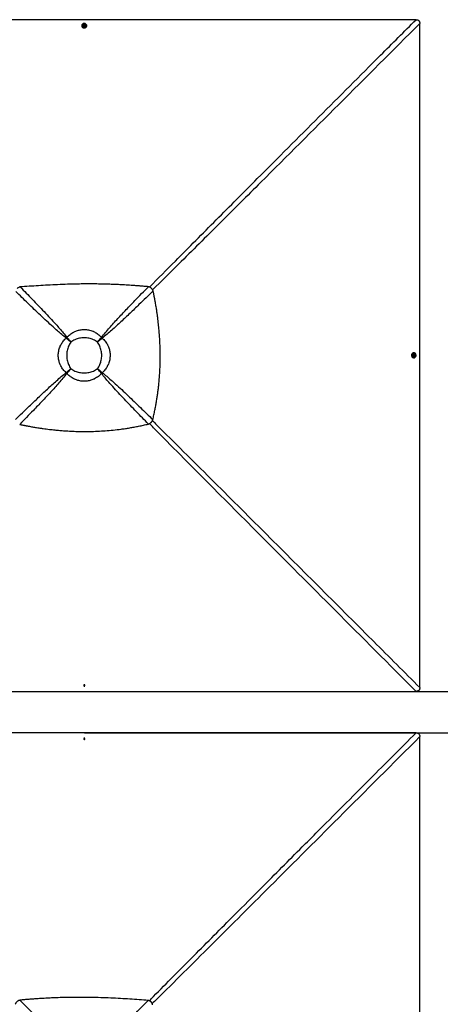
# Model space of a CAD drawing. Header units: millimetres. Extents: x 20 to 22981, y 40 to 19992.
# Tile 108 of 158: x 9014 to 12232, y 12461 to 19992. Entities that reach past the tile are written whole.
import ezdxf

# ---------------------------------------------------------------- set-up
doc = ezdxf.new("R2010")
doc.units = ezdxf.units.MM
doc.header["$LTSCALE"] = 2
doc.layers.add('COMPONENT_GEOMETRY', color=7, linetype='Continuous')
doc.styles.add('SLDTEXTSTYLE0', font='TXT', dxfattribs={"width": 0.75})
doc.dimstyles.new('SLDDIMSTYLE0', dxfattribs={"dimtxt": 100, "dimasz": 6.604, "dimexe": 0, "dimexo": 0.0625, "dimgap": 25, "dimtad": 0, "dimtih": 1, "dimtoh": 1, "dimdec": 0, "dimrnd": 1e-09, "dimzin": 12, "dimdsep": 46, "dimtxsty": 'SLDTEXTSTYLE0', "dimsah": 1, "dimcen": 0.09, "dimadec": 0, "dimazin": 3, "dimtfac": 1, "dimtdec": 0, "dimtofl": 0, "dimtmove": 0, "dimatfit": 3, "dimfxl": 1, "dimfrac": 2, "dimtolj": 1, "dimtzin": 12, "dimarcsym": 0})

# ---------------------------------------------------------------- blocks, each defined once
blk = doc.blocks.new('_D')
at = {"layer": 'COMPONENT_GEOMETRY', "color": 7}
for p, q in [((9509.2, 14536.8), (12800.3, 14536.8)), ((12793.9, 14536.8), (12793.9, 12132.6)), ((12593.9, 12112.3), (12563.4, 12112.3)), ((12563.4, 12112.3), (12563.4, 11953.5)), ((12994, 12112.3), (13024.5, 12112.3)), ((13024.5, 12112.3), (13024.5, 11953.5)), ((12563.4, 11953.5), (12593.9, 11953.5)), ((13024.5, 11953.5), (12994, 11953.5)), ((12793.9, 9399.7), (12793.9, 11803.9)), ((9509.2, 9399.7), (12800.3, 9399.7))]:
    blk.add_line(p, q, dxfattribs=at)
for points in [[(12793.9, 14536.8), (12792.9, 14530.2), (12795, 14530.2)], [(12793.9, 9399.7), (12795, 9406.3), (12792.9, 9406.3)]]:
    blk.add_solid(points, dxfattribs=at)
at = {"layer": 'COMPONENT_GEOMETRY', "color": 7, "char_height": 100, "attachment_point": 1, "style": 'SLDTEXTSTYLE0'}
for s, insert in [('8\'5.12"', (12593.9, 12082.5)), ('2569mm', (12521.2, 11932.8))]:
    blk.add_mtext(s, dxfattribs=dict(at, insert=insert))
blk = doc.blocks.new('_D_3')
at = {"layer": 'COMPONENT_GEOMETRY', "color": 7}
for p, q in [((13030.1, 15561.7), (12999.6, 15561.7)), ((12999.6, 15561.7), (12999.6, 15402.9)), ((13396.6, 15561.7), (13427.1, 15561.7)), ((13427.1, 15561.7), (13427.1, 15402.9)), ((12902.9, 15417.7), (12890.2, 15417.7)), ((12890.2, 15417.7), (12890.2, 14854.4)), ((12999.6, 15402.9), (13030.1, 15402.9)), ((13427.1, 15402.9), (13396.6, 15402.9)), ((9509.2, 14854.4), (12896.6, 14854.4)), ((12890.2, 14854.4), (12890.2, 14536.8)), ((9509.2, 14536.8), (12896.6, 14536.8))]:
    blk.add_line(p, q, dxfattribs=at)
for points in [[(12890.2, 14854.4), (12889.2, 14847.8), (12891.2, 14847.8)], [(12890.2, 14536.8), (12891.2, 14543.4), (12889.2, 14543.4)]]:
    blk.add_solid(points, dxfattribs=at)
at = {"layer": 'COMPONENT_GEOMETRY', "color": 7, "char_height": 100, "attachment_point": 1, "style": 'SLDTEXTSTYLE0'}
for s, insert in [('6.25in', (13030.1, 15531.9)), ('159mm', (12977.5, 15382.2))]:
    blk.add_mtext(s, dxfattribs=dict(at, insert=insert))

msp = doc.modelspace()

# ---------------------------------------------------------------- linework, layer by layer
at = {"color": 7, "linetype": 'Continuous', "lineweight": 25}
for p, q in [((9489.61, 19946.35), (9489.61, 19944.68)), ((9498.91, 19946.73), (9498.91, 19946.37)), ((9504.95, 19949.27), (9506.92, 19951.77)), ((9506.43, 19946.52), (9504.95, 19949.27)), ((9505.43, 19948.38), (9505.94, 19949.03)), ((9505.94, 19949.03), (9506.92, 19950.28)), ((9509.88, 19946.27), (9506.43, 19946.52)), ((9506.92, 19951.77), (9510.37, 19951.52)), ((9506.92, 19950.28), (9506.92, 19951.77)), ((9506.92, 19950.28), (9508.65, 19950.16)), ((9508.65, 19950.16), (9510.38, 19950.03)), ((9511.85, 19948.77), (9509.88, 19946.27)), ((9510.37, 19951.52), (9511.85, 19948.77)), ((9510.38, 19950.03), (9510.37, 19951.52)), ((9510.38, 19950.03), (9511.12, 19948.66)), ((9511.12, 19948.66), (9511.38, 19948.17)), ((9517.91, 19946.42), (9517.91, 19946.78)), ((9527.21, 19944.77), (9527.21, 19946.44)), ((9371.04, 17555.78), (9369.9, 17556.69)), ((9376.02, 17560.77), (9375.11, 17561.91)), ((9379, 17549.4), (9379, 17549.4)), ((9382.4, 17552.8), (9382.4, 17552.8)), ((9639.44, 17560.78), (9640.35, 17561.92)), ((9644.43, 17555.79), (9645.57, 17556.7)), ((9406.44, 17525.37), (9406.44, 17525.37)), ((9609.01, 17525.37), (9609.01, 17525.37)), ((12028.32, 17405.96), (12030, 17405.96)), ((12030.09, 17443.56), (12028.42, 17443.56)), ((12029.92, 17423.27), (12030.17, 17426.72)), ((12032.42, 17421.3), (12029.92, 17423.27)), ((12030.02, 17415.26), (12030.38, 17415.26)), ((12030.43, 17434.26), (12030.07, 17434.26)), ((12030.17, 17426.72), (12032.92, 17428.21)), ((12032.31, 17422.05), (12031.81, 17421.78)), ((12032.04, 17427.73), (12032.68, 17427.22)), ((12033.68, 17422.79), (12032.31, 17422.05)), ((12035.17, 17422.78), (12032.42, 17421.3)), ((12032.68, 17427.22), (12033.93, 17426.24)), ((12032.92, 17428.21), (12035.42, 17426.24)), ((12033.81, 17424.51), (12033.68, 17422.79)), ((12033.68, 17422.79), (12035.17, 17422.78)), ((12033.93, 17426.24), (12033.81, 17424.51)), ((12033.93, 17426.24), (12035.42, 17426.24)), ((12035.42, 17426.24), (12035.17, 17422.78)), ((9406.44, 17322.79), (9406.44, 17322.79)), ((9609.01, 17322.79), (9609.01, 17322.79)), ((9371.05, 17292.39), (9369.92, 17291.48)), ((9376.03, 17287.41), (9375.12, 17286.27)), ((9633.05, 17295.35), (9633.05, 17295.35)), ((9636.45, 17298.75), (9636.45, 17298.75)), ((9639.43, 17287.39), (9640.34, 17286.25)), ((9644.42, 17292.37), (9645.55, 17291.46)), ((10019.46, 16912.12), (10019.35, 16912.01)), ((9504.95, 14900.74), (9506.92, 14903.24)), ((9506.44, 14897.99), (9504.95, 14900.74)), ((9505.7, 14900.86), (9505.43, 14901.35)), ((9506.44, 14899.49), (9505.7, 14900.86)), ((9506.44, 14899.49), (9506.44, 14897.99)), ((9508.17, 14899.36), (9506.44, 14899.49)), ((9509.89, 14897.74), (9506.44, 14897.99)), ((9506.92, 14903.24), (9510.37, 14902.99)), ((9509.89, 14899.24), (9508.17, 14899.36)), ((9510.88, 14900.49), (9509.89, 14899.24)), ((9511.86, 14900.24), (9509.89, 14897.74)), ((9509.89, 14899.24), (9509.89, 14897.74)), ((9510.37, 14902.99), (9511.86, 14900.24)), ((9511.38, 14901.13), (9510.88, 14900.49)), ((9504.95, 14491.04), (9506.93, 14493.54)), ((9506.43, 14488.29), (9504.95, 14491.04)), ((9505.43, 14490.15), (9505.94, 14490.79)), ((9505.94, 14490.79), (9506.93, 14492.04)), ((9509.88, 14488.05), (9506.43, 14488.29)), ((9506.93, 14493.54), (9510.38, 14493.29)), ((9506.93, 14492.04), (9506.93, 14493.54)), ((9506.93, 14492.04), (9508.66, 14491.92)), ((9508.66, 14491.92), (9510.38, 14491.8)), ((9511.86, 14490.55), (9509.88, 14488.05)), ((9510.38, 14493.29), (9511.86, 14490.55)), ((9510.38, 14491.8), (9510.38, 14493.29)), ((9510.38, 14491.8), (9511.12, 14490.42)), ((9511.12, 14490.42), (9511.38, 14489.94)), ((10019.46, 12479.16), (10019.35, 12479.27))]:
    msp.add_line(p, q, dxfattribs=at)
at = {"color": 8, "linetype": 'Continuous', "lineweight": 25}
for p, q in [((9379, 17549.4), (9371.29, 17556.03)), ((9375.75, 17560.5), (9382.4, 17552.8)), ((9633.06, 17552.81), (9639.72, 17560.5)), ((9644.15, 17556.07), (9636.46, 17549.41)), ((9371.33, 17292.11), (9379.01, 17298.76)), ((9382.41, 17295.36), (9375.76, 17287.68)), ((9639.68, 17287.64), (9633.05, 17295.35)), ((9636.45, 17298.75), (9644.14, 17292.1))]:
    msp.add_line(p, q, dxfattribs=at)
at = {"color": 7, "linetype": 'Continuous', "lineweight": 25, "flags": 128}
for points in [[(9506.66, 19991.58), (8866.06, 19991.58), (8225.47, 19991.6), (7596.11, 19991.63), (6966.76, 19991.66)], [(9526.68, 19950.3), (9525.46, 19953.36), (9523.59, 19956.14), (9521.13, 19958.56), (9518.19, 19960.5), (9514.87, 19961.91), (9511.3, 19962.72), (9507.62, 19962.9), (9503.97, 19962.44), (9500.49, 19961.37), (9497.32, 19959.73), (9494.57, 19957.57), (9492.35, 19954.98), (9490.75, 19952.06), (9489.83, 19948.93), (9489.62, 19945.7), (9490.14, 19942.49), (9491.35, 19939.43), (9493.22, 19936.64), (9495.68, 19934.23), (9498.62, 19932.28), (9501.94, 19930.88), (9505.51, 19930.07), (9509.19, 19929.89), (9512.84, 19930.34), (9516.32, 19931.41), (9519.49, 19933.06), (9522.24, 19935.22), (9524.46, 19937.81), (9526.06, 19940.72), (9526.98, 19943.86), (9527.19, 19947.09), (9526.68, 19950.3)], [(12046.56, 19991.66), (11417.21, 19991.63), (10787.86, 19991.6), (10147.26, 19991.58), (9506.66, 19991.58)], [(12075.22, 17423.01), (12075.23, 18063.61), (12075.25, 18704.21), (12075.27, 19333.56), (12075.31, 19962.91)], [(9489.61, 19944.68), (9489.63, 19944.02), (9490.14, 19940.82), (9491.36, 19937.76), (9493.23, 19934.97), (9495.68, 19932.56), (9498.63, 19930.61), (9501.95, 19929.21), (9505.52, 19928.4), (9509.19, 19928.22), (9512.84, 19928.67), (9516.32, 19929.74), (9519.5, 19931.39), (9522.25, 19933.55), (9524.46, 19936.14), (9526.06, 19939.05), (9526.99, 19942.19), (9527.21, 19944.77)], [(9504.75, 19954.46), (9504.15, 19954.22), (9502.02, 19952.93), (9500.36, 19951.19), (9499.29, 19949.12), (9498.91, 19946.87), (9499.22, 19944.61), (9500.22, 19942.52), (9501.83, 19940.73), (9503.92, 19939.4), (9506.34, 19938.61), (9508.92, 19938.42), (9511.46, 19938.86), (9513.78, 19939.87), (9515.69, 19941.4), (9517.07, 19943.33), (9517.8, 19945.51), (9517.83, 19947.78), (9517.17, 19949.98), (9515.86, 19951.94), (9513.99, 19953.51), (9512.02, 19954.48)], [(9498.91, 19946.37), (9499.22, 19944.25), (9500.22, 19942.15), (9501.83, 19940.37), (9503.92, 19939.03), (9506.34, 19938.25), (9508.92, 19938.06), (9511.46, 19938.49), (9513.78, 19939.51), (9515.69, 19941.04), (9517.07, 19942.97), (9517.8, 19945.15), (9517.91, 19946.42)], [(9508.79, 19953.18), (9506.95, 19952.99), (9505.33, 19952.2), (9504.18, 19950.93), (9503.67, 19949.36), (9503.88, 19947.74), (9504.78, 19946.32), (9506.23, 19945.31), (9508.01, 19944.86), (9509.85, 19945.05), (9511.47, 19945.84), (9512.62, 19947.11), (9513.13, 19948.68), (9512.92, 19950.3), (9512.02, 19951.72), (9510.57, 19952.73), (9508.79, 19953.18)], [(9511.33, 19948.11), (9511.26, 19948.34), (9511.12, 19948.66)], [(12028.42, 17443.56), (12027.67, 17443.55), (12024.47, 17443.03), (12021.41, 17441.81), (12018.62, 17439.93), (12016.21, 17437.47), (12014.26, 17434.53), (12012.86, 17431.2), (12012.05, 17427.63), (12011.87, 17423.96), (12012.32, 17420.31), (12013.39, 17416.83), (12015.04, 17413.66), (12017.2, 17410.91), (12019.78, 17408.7), (12022.7, 17407.1), (12025.84, 17406.18), (12028.32, 17405.96)], [(12033.95, 17406.49), (12037, 17407.72), (12039.79, 17409.59), (12042.21, 17412.05), (12044.15, 17415), (12045.56, 17418.32), (12046.37, 17421.89), (12046.55, 17425.57), (12046.09, 17429.22), (12045.02, 17432.69), (12043.38, 17435.87), (12041.22, 17438.61), (12038.63, 17440.82), (12035.71, 17442.42), (12032.58, 17443.34), (12029.34, 17443.54), (12026.14, 17443.02), (12023.08, 17441.8), (12020.29, 17439.93), (12017.88, 17437.47), (12015.93, 17434.52), (12014.53, 17431.2), (12013.72, 17427.63), (12013.54, 17423.95), (12013.99, 17420.3), (12015.06, 17416.82), (12016.71, 17413.65), (12018.87, 17410.91), (12021.46, 17408.69), (12024.37, 17407.1), (12027.51, 17406.18), (12030.74, 17405.98), (12033.95, 17406.49)], [(12030.07, 17434.26), (12027.9, 17433.94), (12025.8, 17432.94), (12024.02, 17431.33), (12022.68, 17429.24), (12021.89, 17426.81), (12021.71, 17424.23), (12022.14, 17421.69), (12023.16, 17419.38), (12024.69, 17417.47), (12026.62, 17416.09), (12028.8, 17415.36), (12030.02, 17415.26)], [(12038.13, 17428.37), (12037.87, 17429.02), (12036.58, 17431.15), (12034.84, 17432.81), (12032.76, 17433.87), (12030.52, 17434.26), (12028.26, 17433.94), (12026.16, 17432.94), (12024.38, 17431.33), (12023.05, 17429.23), (12022.26, 17426.81), (12022.07, 17424.23), (12022.5, 17421.69), (12023.52, 17419.38), (12025.05, 17417.47), (12026.98, 17416.09), (12029.16, 17415.36), (12031.43, 17415.33), (12033.63, 17416), (12035.59, 17417.31), (12037.16, 17419.18), (12038.11, 17421.1)], [(12036.83, 17424.37), (12036.64, 17426.21), (12035.85, 17427.83), (12034.57, 17428.98), (12033.01, 17429.49), (12031.39, 17429.27), (12029.97, 17428.37), (12028.96, 17426.92), (12028.51, 17425.14), (12028.7, 17423.3), (12029.49, 17421.68), (12030.76, 17420.53), (12032.33, 17420.02), (12033.95, 17420.23), (12035.37, 17421.13), (12036.38, 17422.59), (12036.83, 17424.37)], [(12031.75, 17421.83), (12031.99, 17421.9), (12032.31, 17422.05)], [(12075.31, 14883.11), (12075.27, 15512.46), (12075.25, 16141.82), (12075.23, 16782.42), (12075.22, 17423.01)], [(7022.75, 14854.36), (7596.1, 14854.39), (8225.47, 14854.42), (8866.06, 14854.44), (9506.66, 14854.44)], [(9508.02, 14896.34), (9509.86, 14896.52), (9511.48, 14897.31), (9512.63, 14898.59), (9513.14, 14900.15), (9512.93, 14901.76), (9512.02, 14903.19), (9510.57, 14904.2), (9508.79, 14904.64), (9506.95, 14904.46), (9505.33, 14903.67), (9504.18, 14902.39), (9503.67, 14900.83), (9503.88, 14899.21), (9504.79, 14897.79), (9506.24, 14896.78), (9508.02, 14896.34)], [(9505.48, 14901.41), (9505.55, 14901.18), (9505.7, 14900.86)], [(9506.66, 14854.44), (10147.26, 14854.44), (10787.86, 14854.42), (11417.22, 14854.39), (12046.58, 14854.36)], [(9506.66, 14536.84), (8866.06, 14536.84), (8225.47, 14536.86), (7596.1, 14536.89), (7022.75, 14536.92)], [(12046.58, 14536.92), (11731.9, 14536.91), (11417.22, 14536.89), (11102.54, 14536.87), (10787.86, 14536.86), (10467.56, 14536.85), (10147.26, 14536.84), (9826.96, 14536.84), (9506.66, 14536.84)], [(9508.8, 14494.95), (9506.95, 14494.76), (9505.33, 14493.97), (9504.18, 14492.7), (9503.67, 14491.13), (9503.88, 14489.52), (9504.78, 14488.1), (9506.23, 14487.09), (9508.01, 14486.64), (9509.86, 14486.83), (9511.48, 14487.62), (9512.63, 14488.89), (9513.14, 14490.45), (9512.93, 14492.07), (9512.03, 14493.49), (9510.58, 14494.5), (9508.8, 14494.95)], [(9511.33, 14489.88), (9511.27, 14490.1), (9511.12, 14490.42)], [(12075.22, 11968.27), (12075.23, 12608.87), (12075.25, 13249.46), (12075.27, 13878.82), (12075.31, 14508.17)]]:
    msp.add_lwpolyline(points, dxfattribs=at)
at = {"color": 7, "linetype": 'Continuous', "lineweight": 25}
for centre, radius, start, end in [((9508.41, 19944.48), 10.63, 85.89078, 110.138614), ((9507.9, 19947.48), 2.5, 141.532823, 162.582935), ((9508.37, 19947.01), 3.16, 84.918237, 140.225388), ((9508.51, 19947.15), 3.02, 30.104404, 87.289948), ((9508.41, 19944.48), 10.63, 70.14474, 85.89078), ((9551.98, 17379.96), 253.75, 134.189925, 135.854375), ((9545.2, 17386.73), 242.71, 134.189925, 135.854375), ((9497.71, 17434.09), 165.49, 134.167458, 135.831732), ((9497.75, 17434.14), 165.49, 134.189925, 135.854375), ((9517.8, 17434.15), 165.42, 44.166692, 45.833308), ((9470.39, 17386.75), 242.62, 44.166692, 45.833308), ((9463.62, 17379.97), 253.65, 44.166692, 45.833308), ((12031.13, 17425.27), 2.5, 51.58858, 72.384701), ((12030.79, 17424.66), 3.02, 300.162125, 357.277605), ((12030.66, 17424.79), 3.16, 354.903399, 50.265117), ((12028.13, 17424.76), 10.63, 339.861386, 355.891314), ((12028.13, 17424.76), 10.63, 355.891314, 19.85526), ((9552, 17468.35), 253.85, 224.168895, 225.831105), ((9545.22, 17461.57), 242.81, 224.168895, 225.831105), ((9497.76, 17414.11), 165.55, 224.168895, 225.831105), ((9517.74, 17414.06), 165.49, 314.168268, 315.832542), ((9517.79, 17414.1), 165.49, 314.145625, 315.810075), ((9470.38, 17461.56), 242.71, 314.145625, 315.810075), ((9463.61, 17468.34), 253.75, 314.145625, 315.810075), ((9508.42, 14905.05), 10.63, 249.101517, 265.897209), ((9508.31, 14902.38), 3.02, 210.21712, 267.297031), ((9508.42, 14905.05), 10.63, 265.897209, 290.616729), ((9508.45, 14902.51), 3.16, 264.900197, 320.208639), ((9508.93, 14902.04), 2.49, 321.546356, 342.210173), ((9508.42, 14486.23), 10.63, 85.896882, 110.898483), ((9507.9, 14489.24), 2.5, 141.490505, 162.408142), ((9508.37, 14488.77), 3.17, 84.915321, 140.168942), ((9508.51, 14488.91), 3.02, 30.159324, 87.30967), ((9508.42, 14486.23), 10.63, 69.383271, 85.896882)]:
    msp.add_arc(centre, radius, start, end, dxfattribs=at)
at = {"color": 8, "linetype": 'Continuous', "lineweight": 25}
for points, knots in [([(10007.51, 17946.26), (10073.32, 18012.84), (10243.19, 18184.72), (10518.37, 18461.05), (11041.45, 18985.71), (11551.05, 19495.79), (11955.95, 19900.99), (12046.56, 19991.66)], [0, 0, 0, 0, 0.0973305, 0.2512385, 0.4051468, 0.866887, 1, 1, 1, 1]), ([(12075.31, 19962.91), (11868.58, 19756.34), (11463.37, 19351.45), (10953.21, 18842), (10544.7, 18434.73), (10268.86, 18160.03), (10097.47, 17990.64), (10031.38, 17925.31)], [0, 0, 0, 0, 0.30370219, 0.59528035, 0.74929892, 0.90331771, 1, 1, 1, 1]), ([(12046.58, 14854.36), (11840.01, 15061.27), (11446.02, 15455.9), (10913.96, 15989.22), (10519.55, 16385.06), (10243.7, 16662.64), (10095.72, 16812), (10016.84, 16892.06), (10006.57, 16902.48)], [0, 0, 0, 0, 0.3033445, 0.5785586, 0.7816784, 0.8832387, 0.9847993, 1, 1, 1, 1]), ([(10028.87, 16925.01), (10039.32, 16914.69), (10119.36, 16835.71), (10268.62, 16687.55), (10545.97, 16411.46), (11030.83, 15927.5), (11563.62, 15394.87), (11957.9, 15000.54), (12075.31, 14883.11)], [0, 0, 0, 0, 0.0152625, 0.1168166, 0.2183712, 0.4214817, 0.8277205, 1, 1, 1, 1]), ([(10005.94, 12488.15), (10016.42, 12498.79), (10078.35, 12561.66), (10243.66, 12728.66), (10450.58, 12936.83), (10674.98, 13162.2), (10899.5, 13387.5), (11106.86, 13595.4), (11314.26, 13803.29), (11487.12, 13976.51), (11684.09, 14173.84), (11870.57, 14360.64), (11987.91, 14478.16), (12046.58, 14536.92)], [0, 0, 0, 0, 0.0155107, 0.0916561, 0.2439483, 0.3200948, 0.4216235, 0.5739232, 0.6246898, 0.7262229, 0.8277561, 0.913878, 1, 1, 1, 1]), ([(12075.31, 14508.17), (11868.66, 14301.5), (11474.38, 13907.17), (10941.53, 13374.65), (10545.97, 12979.82), (10268.62, 12703.73), (10119.2, 12555.42), (10039, 12476.28), (10028.39, 12465.8)], [0, 0, 0, 0, 0.3031431, 0.5783843, 0.7814463, 0.8829776, 0.9845092, 1, 1, 1, 1])]:
    msp.add_open_spline(points, degree=3, knots=knots, dxfattribs=at)
at = {"color": 7, "linetype": 'Continuous', "lineweight": 25}
for points, knots in [([(12046.56, 19991.66), (12048.49, 19991.6), (12052.4, 19991.47), (12057.55, 19990.36), (12061.89, 19988.65), (12065.36, 19986.59), (12068.43, 19983.9), (12071.62, 19979.82), (12073.9, 19974.55), (12075.13, 19968.5), (12075.25, 19964.78), (12075.31, 19962.91)], [0, 0, 0, 0, 0.125074, 0.2528462, 0.338625, 0.426559, 0.5124713, 0.6014208, 0.7600165, 0.8786617, 1, 1, 1, 1]), ([(9017.92, 17947.69), (9016.56, 17947.33), (9013.9, 17946.63), (9010.08, 17945.23), (9005.67, 17943.21), (9000.71, 17940.28), (8997.43, 17937.31), (8995.77, 17935.81)], [0, 0, 0, 0, 0.1652591, 0.3248597, 0.4794964, 0.7365719, 1, 1, 1, 1]), ([(9998.9, 17949.43), (9988.19, 17950.37), (9967.49, 17952.19), (9937.3, 17954.63), (9908.69, 17956.81), (9881.24, 17958.76), (9854.66, 17960.51), (9828.82, 17962.09), (9796.83, 17963.88), (9758.94, 17965.75), (9715.3, 17967.51), (9668.15, 17969), (9617.45, 17970.09), (9563.18, 17970.63), (9510.01, 17970.56), (9449.04, 17969.82), (9380.48, 17968.1), (9304.54, 17965.13), (9230.29, 17961.34), (9157.76, 17956.98), (9087.17, 17952.32), (9040.76, 17949.21), (9017.92, 17947.69)], [0, 0, 0, 0, 0.032848, 0.0634837, 0.0925205, 0.1204906, 0.147532, 0.1738828, 0.199574, 0.2453768, 0.2897483, 0.3329773, 0.3894376, 0.4446269, 0.4987034, 0.5518212, 0.6308141, 0.7081334, 0.7838893, 0.8578773, 0.9300475, 1, 1, 1, 1]), ([(9017.92, 17947.69), (9048.55, 17916.3), (9109.82, 17853.52), (9185.74, 17774.51), (9245.8, 17710.75), (9285.33, 17667.75), (9319.35, 17629.63), (9347.95, 17596.43), (9366.06, 17573.41), (9375.11, 17561.91)], [0, 0, 0, 0, 0.2498244, 0.4996596, 0.6246518, 0.7496414, 0.8331026, 0.9165658, 1, 1, 1, 1]), ([(9640.35, 17561.92), (9650.14, 17574.33), (9669.73, 17599.17), (9700.77, 17634.94), (9732.37, 17670.3), (9775.26, 17716.92), (9829.67, 17774.61), (9907.8, 17856), (9964.44, 17914.09), (9998.9, 17949.43)], [0, 0, 0, 0, 0.08976387, 0.17954257, 0.26951032, 0.35947995, 0.53975346, 0.72004589, 1, 1, 1, 1]), ([(10035.17, 17917.3), (10034.37, 17919.27), (10032.81, 17923.15), (10029.58, 17928.65), (10025.66, 17933.76), (10021.54, 17937.81), (10017.6, 17940.91), (10014.01, 17943.26), (10007.96, 17946.57), (10002.74, 17948.22), (9998.9, 17949.43)], [0, 0, 0, 0, 0.12647875, 0.24901052, 0.37872872, 0.50773697, 0.59120468, 0.67583737, 0.76205471, 1, 1, 1, 1]), ([(9369.9, 17556.69), (9358.44, 17565.69), (9335.5, 17583.7), (9302.41, 17612.15), (9264.35, 17646.05), (9221.36, 17685.49), (9157.48, 17745.55), (9078.26, 17821.53), (9015.28, 17882.89), (8983.8, 17913.57)], [0, 0, 0, 0, 0.0830759, 0.1661805, 0.249283, 0.3742529, 0.4992254, 0.7496044, 1, 1, 1, 1]), ([(10035.17, 17917.3), (9999.14, 17882.16), (9940.41, 17824.88), (9858.42, 17746.17), (9800.83, 17691.86), (9754.25, 17648.99), (9718.83, 17617.34), (9682.96, 17586.2), (9658.03, 17566.53), (9645.57, 17556.7)], [0, 0, 0, 0, 0.2839175, 0.4627989, 0.6416931, 0.7312098, 0.8207246, 0.9103698, 1, 1, 1, 1]), ([(10032.8, 16932.83), (10035.64, 16944.96), (10041.15, 16968.58), (10048.44, 17003.44), (10054.91, 17036.94), (10060.62, 17069.49), (10065.68, 17101.27), (10070.16, 17132.5), (10074.11, 17163.25), (10078.78, 17204.55), (10083.48, 17256.39), (10087.3, 17318.9), (10089.05, 17373.72), (10089.46, 17421.12), (10089.08, 17461.3), (10087.95, 17501.95), (10086.05, 17543.28), (10083.32, 17585.54), (10080.28, 17621.89), (10077.31, 17652.23), (10074.69, 17676.44), (10071.72, 17701.38), (10068.35, 17727.3), (10065.13, 17750.14), (10062.18, 17769.8), (10059.62, 17786.11), (10056.82, 17803.23), (10054.44, 17817.17), (10052.57, 17827.81), (10051.31, 17834.92), (10049.94, 17842.42), (10048.47, 17850.4), (10047.05, 17857.97), (10045.61, 17865.54), (10044.08, 17873.44), (10042.25, 17882.78), (10040.27, 17892.65), (10038.35, 17902.03), (10036.68, 17910.12), (10035.64, 17915.06), (10035.17, 17917.3)], [0, 0, 0, 0, 0.0376744, 0.0733454, 0.1076573, 0.1408366, 0.173241, 0.2049401, 0.2361659, 0.266948, 0.3305396, 0.3934096, 0.4561274, 0.4962194, 0.5366209, 0.577492, 0.6190796, 0.6616072, 0.7054231, 0.7292998, 0.7537277, 0.7789877, 0.8052209, 0.8327103, 0.8486975, 0.865302, 0.8825876, 0.9011495, 0.9080222, 0.915265, 0.9229518, 0.9310783, 0.93979, 0.9462363, 0.9543523, 0.9641226, 0.9750181, 0.9847567, 0.9930794, 1, 1, 1, 1]), ([(9369.92, 17291.48), (9365.93, 17295.26), (9357.93, 17302.86), (9347.11, 17315.61), (9337.29, 17329.4), (9330.05, 17341.96), (9324.16, 17354.18), (9319.45, 17365.92), (9315.18, 17379.74), (9312.04, 17394.04), (9310.08, 17408.89), (9309.39, 17424.47), (9310.16, 17440.67), (9312.56, 17457.31), (9316.62, 17473.89), (9321.11, 17486.59), (9326.18, 17498.4), (9331.69, 17509.33), (9339.86, 17522.59), (9349.26, 17535.23), (9359.3, 17546.69), (9366.53, 17553.51), (9369.9, 17556.69)], [0, 0, 0, 0, 0.0549654, 0.1103337, 0.1670482, 0.224263, 0.2551231, 0.3027014, 0.3506043, 0.3995436, 0.4488461, 0.5000386, 0.5550193, 0.6105173, 0.6676717, 0.7254012, 0.744923, 0.7961467, 0.8477565, 0.9005364, 0.9536985, 1, 1, 1, 1]), ([(9406.44, 17525.37), (9402.23, 17528.93), (9393.84, 17536.03), (9381.54, 17546.59), (9373.77, 17553.33), (9369.9, 17556.69)], [0, 0, 0, 0, 0.3362932, 0.6695402, 1, 1, 1, 1]), ([(9406.44, 17525.37), (9402.36, 17528.83), (9394.23, 17535.72), (9382.32, 17545.97), (9374.79, 17552.52), (9371.04, 17555.78)], [0, 0, 0, 0, 0.3362943, 0.6695413, 1, 1, 1, 1]), ([(9375.11, 17561.91), (9378.9, 17565.89), (9386.49, 17573.9), (9399.24, 17584.71), (9413.03, 17594.54), (9425.59, 17601.79), (9437.82, 17607.68), (9449.56, 17612.39), (9463.38, 17616.66), (9477.69, 17619.8), (9492.54, 17621.76), (9508.12, 17622.45), (9524.32, 17621.68), (9540.95, 17619.28), (9557.54, 17615.22), (9570.24, 17610.73), (9582.04, 17605.66), (9592.98, 17600.15), (9606.23, 17591.98), (9618.87, 17582.58), (9630.34, 17572.54), (9637.17, 17565.29), (9640.35, 17561.92)], [0, 0, 0, 0, 0.0549575, 0.110318, 0.1670243, 0.224231, 0.2551609, 0.3027292, 0.3506222, 0.3995513, 0.4488435, 0.5000386, 0.5550115, 0.6105017, 0.6676482, 0.7253698, 0.7448852, 0.7960994, 0.8476997, 0.90047, 0.9536225, 1, 1, 1, 1]), ([(9375.11, 17561.9), (9378.47, 17558.03), (9385.22, 17550.26), (9395.77, 17537.96), (9402.87, 17529.58), (9406.44, 17525.37)], [0, 0, 0, 0, 0.33046547, 0.66371231, 1, 1, 1, 1]), ([(9376.03, 17560.76), (9379.29, 17557.02), (9385.84, 17549.48), (9396.08, 17537.57), (9402.98, 17529.45), (9406.44, 17525.37)], [0, 0, 0, 0, 0.3304643, 0.6637113, 1, 1, 1, 1]), ([(9609.01, 17525.37), (9604.15, 17528.87), (9594.42, 17535.89), (9578.3, 17544.02), (9561.41, 17550.4), (9543.84, 17554.83), (9525.87, 17557.48), (9507.73, 17558.35), (9489.59, 17557.48), (9471.63, 17554.84), (9454.06, 17550.4), (9437.16, 17544.02), (9421.04, 17535.9), (9411.3, 17528.87), (9406.44, 17525.37)], [0, 0, 0, 0, 0.08283765, 0.16601881, 0.24893764, 0.33251928, 0.41633794, 0.49996342, 0.58359234, 0.66741447, 0.75099948, 0.83393918, 0.91714152, 1, 1, 1, 1]), ([(9609.01, 17525.37), (9612.58, 17529.58), (9619.68, 17537.97), (9630.24, 17550.27), (9636.99, 17558.05), (9640.35, 17561.92)], [0, 0, 0, 0, 0.3362893, 0.669536, 1, 1, 1, 1]), ([(9609.01, 17525.37), (9612.48, 17529.45), (9619.37, 17537.58), (9629.63, 17549.5), (9636.18, 17557.03), (9639.44, 17560.78)], [0, 0, 0, 0, 0.3362903, 0.6695372, 1, 1, 1, 1]), ([(9645.57, 17556.7), (9641.7, 17553.34), (9633.92, 17546.59), (9621.62, 17536.04), (9613.23, 17528.93), (9609.01, 17525.37)], [0, 0, 0, 0, 0.33046395, 0.66371069, 1, 1, 1, 1]), ([(9644.43, 17555.79), (9640.68, 17552.53), (9633.14, 17545.98), (9621.23, 17535.73), (9613.1, 17528.83), (9609.01, 17525.37)], [0, 0, 0, 0, 0.3304628, 0.6637096, 1, 1, 1, 1]), ([(9636.46, 17549.41), (9634.28, 17547.47), (9629.88, 17543.58), (9623.07, 17537.6), (9616.17, 17531.56), (9611.47, 17527.49), (9609.08, 17525.42), (9609.01, 17525.37)], [0, 0, 0, 0, 0.2494182, 0.5010251, 0.7459419, 0.9929302, 1, 1, 1, 1]), ([(9645.57, 17556.7), (9649.55, 17552.92), (9657.56, 17545.32), (9668.37, 17532.57), (9678.2, 17518.78), (9685.44, 17506.22), (9691.33, 17494), (9696.04, 17482.26), (9700.31, 17468.44), (9703.45, 17454.14), (9705.4, 17439.28), (9706.09, 17423.71), (9705.32, 17407.51), (9702.93, 17390.87), (9698.87, 17374.29), (9694.38, 17361.59), (9689.31, 17349.78), (9683.8, 17338.84), (9675.63, 17325.59), (9666.22, 17312.95), (9656.18, 17301.48), (9648.93, 17294.65), (9645.55, 17291.46)], [0, 0, 0, 0, 0.0549576, 0.1103181, 0.1670249, 0.2242321, 0.2551085, 0.3026777, 0.3505716, 0.3995016, 0.4487947, 0.4999722, 0.5549451, 0.6104354, 0.6675819, 0.7253037, 0.7448328, 0.7960513, 0.8476559, 0.9004307, 0.9535877, 1, 1, 1, 1]), ([(9406.44, 17525.37), (9402.93, 17520.51), (9395.91, 17510.77), (9387.78, 17494.66), (9381.4, 17477.76), (9376.96, 17460.2), (9374.32, 17442.23), (9373.44, 17424.09), (9374.31, 17405.94), (9376.96, 17387.97), (9381.4, 17370.41), (9387.78, 17353.51), (9395.91, 17337.39), (9402.93, 17327.65), (9406.44, 17322.79)], [0, 0, 0, 0, 0.0828307, 0.1660046, 0.2489163, 0.332505, 0.4163309, 0.4999634, 0.5835994, 0.6674288, 0.7510208, 0.8339534, 0.9171485, 1, 1, 1, 1]), ([(9609.01, 17322.79), (9612.52, 17327.65), (9619.54, 17337.39), (9627.67, 17353.51), (9634.05, 17370.41), (9638.49, 17387.98), (9641.13, 17405.94), (9642, 17424.09), (9641.13, 17442.23), (9638.48, 17460.19), (9634.05, 17477.76), (9627.67, 17494.65), (9619.54, 17510.77), (9612.52, 17520.51), (9609.01, 17525.37)], [0, 0, 0, 0, 0.0828585, 0.1660608, 0.2490005, 0.3325855, 0.4164077, 0.5000366, 0.5836621, 0.6674807, 0.7510624, 0.8339812, 0.9171624, 1, 1, 1, 1]), ([(9369.92, 17291.48), (9373.78, 17294.83), (9381.55, 17301.58), (9393.85, 17312.13), (9402.23, 17319.23), (9406.44, 17322.79)], [0, 0, 0, 0, 0.3304613, 0.6637083, 1, 1, 1, 1]), ([(9371.05, 17292.39), (9374.8, 17295.65), (9382.33, 17302.19), (9394.24, 17312.44), (9402.36, 17319.33), (9406.44, 17322.79)], [0, 0, 0, 0, 0.3304601, 0.6637073, 1, 1, 1, 1]), ([(9406.44, 17322.79), (9402.87, 17318.58), (9395.78, 17310.2), (9385.23, 17297.91), (9378.48, 17290.14), (9375.12, 17286.27)], [0, 0, 0, 0, 0.3362917, 0.6695387, 1, 1, 1, 1]), ([(9406.44, 17322.79), (9402.98, 17318.71), (9396.09, 17310.59), (9385.84, 17298.68), (9379.29, 17291.15), (9376.03, 17287.41)], [0, 0, 0, 0, 0.3362927, 0.6695399, 1, 1, 1, 1]), ([(9406.44, 17322.79), (9411.3, 17319.29), (9421.04, 17312.26), (9437.15, 17304.13), (9454.05, 17297.75), (9471.62, 17293.31), (9489.59, 17290.67), (9507.73, 17289.79), (9525.88, 17290.67), (9543.84, 17293.32), (9561.41, 17297.75), (9578.31, 17304.14), (9594.42, 17312.26), (9604.15, 17319.29), (9609.01, 17322.79)], [0, 0, 0, 0, 0.0828515, 0.1660466, 0.2489792, 0.3325712, 0.4164006, 0.5000366, 0.5836691, 0.667495, 0.7510837, 0.8339954, 0.9171693, 1, 1, 1, 1]), ([(9640.34, 17286.25), (9636.98, 17290.12), (9630.23, 17297.9), (9619.68, 17310.19), (9612.58, 17318.58), (9609.01, 17322.79)], [0, 0, 0, 0, 0.3304598, 0.6637068, 1, 1, 1, 1]), ([(9609.01, 17322.79), (9613.23, 17319.23), (9621.61, 17312.13), (9633.91, 17301.57), (9641.68, 17294.83), (9645.55, 17291.47)], [0, 0, 0, 0, 0.3362877, 0.6695345, 1, 1, 1, 1]), ([(9609.01, 17322.79), (9613.09, 17319.33), (9621.22, 17312.43), (9633.13, 17302.19), (9640.66, 17295.64), (9644.41, 17292.38)], [0, 0, 0, 0, 0.3362888, 0.6695357, 1, 1, 1, 1]), ([(9639.43, 17287.39), (9636.17, 17291.14), (9629.62, 17298.67), (9619.37, 17310.59), (9612.48, 17318.71), (9609.01, 17322.79)], [0, 0, 0, 0, 0.3304587, 0.6637057, 1, 1, 1, 1]), ([(8982.06, 16932.56), (9017.14, 16966.77), (9075.02, 17023.21), (9156.23, 17101.19), (9214.05, 17155.74), (9260.81, 17198.78), (9296.36, 17230.57), (9332.37, 17261.85), (9357.4, 17281.6), (9369.92, 17291.48)], [0, 0, 0, 0, 0.277695, 0.4581314, 0.6385805, 0.7288749, 0.8191674, 0.9095913, 1, 1, 1, 1]), ([(9375.12, 17286.27), (9365.29, 17273.8), (9345.62, 17248.87), (9314.44, 17212.96), (9282.7, 17177.46), (9239.62, 17130.66), (9184.99, 17072.74), (9106.24, 16990.72), (9049.05, 16932.09), (9014.16, 16896.32)], [0, 0, 0, 0, 0.0895505, 0.1791159, 0.2688698, 0.3586256, 0.5384695, 0.7183323, 1, 1, 1, 1]), ([(9640.34, 17286.25), (9636.55, 17282.27), (9628.96, 17274.27), (9616.2, 17263.45), (9602.41, 17253.63), (9589.86, 17246.39), (9577.64, 17240.51), (9565.91, 17235.8), (9552.09, 17231.53), (9537.78, 17228.39), (9522.93, 17226.43), (9507.36, 17225.74), (9491.16, 17226.52), (9474.52, 17228.91), (9457.93, 17232.97), (9445.23, 17237.46), (9433.43, 17242.53), (9422.49, 17248.04), (9409.24, 17256.21), (9396.59, 17265.62), (9385.13, 17275.66), (9378.3, 17282.9), (9375.12, 17286.27)], [0, 0, 0, 0, 0.0549654, 0.1103338, 0.1670488, 0.2242641, 0.2550707, 0.3026498, 0.3505537, 0.399494, 0.4487973, 0.4999722, 0.5549529, 0.610451, 0.6676055, 0.7253351, 0.7448706, 0.7960986, 0.8477126, 0.900497, 0.9536637, 1, 1, 1, 1]), ([(9998.65, 16898.68), (9967.92, 16930.21), (9906.46, 16993.29), (9830.31, 17072.67), (9770.05, 17136.73), (9730.4, 17179.93), (9696.27, 17218.22), (9667.58, 17251.58), (9649.42, 17274.7), (9640.34, 17286.25)], [0, 0, 0, 0, 0.2498248, 0.4996602, 0.6246523, 0.7496417, 0.8331029, 0.916566, 1, 1, 1, 1]), ([(9645.55, 17291.46), (9657.05, 17282.42), (9680.06, 17264.32), (9713.25, 17235.72), (9751.42, 17201.66), (9794.54, 17162.02), (9858.61, 17101.66), (9938.07, 17025.31), (10001.22, 16963.66), (10032.8, 16932.83)], [0, 0, 0, 0, 0.0830755, 0.1661799, 0.2492822, 0.3742524, 0.4992252, 0.7496044, 1, 1, 1, 1]), ([(9014.16, 16896.32), (9016.3, 16895.86), (9021.02, 16894.87), (9028.72, 16893.27), (9037.67, 16891.44), (9047.19, 16889.53), (9056.35, 16887.72), (9064.61, 16886.12), (9071.59, 16884.79), (9077.65, 16883.64), (9082.92, 16882.66), (9091.85, 16881.02), (9104.02, 16878.82), (9120.07, 16876.04), (9135.87, 16873.39), (9151.78, 16870.83), (9170.77, 16867.9), (9192.67, 16864.71), (9217.38, 16861.37), (9246.93, 16857.69), (9281.3, 16853.87), (9320.36, 16850.21), (9362.32, 16846.99), (9407.36, 16844.39), (9455.64, 16842.66), (9503.15, 16841.97), (9554.43, 16842.33), (9609.73, 16844.06), (9669.35, 16847.59), (9729.48, 16852.84), (9780.58, 16858.79), (9822.73, 16864.67), (9855.9, 16869.84), (9889.86, 16875.71), (9924.84, 16882.38), (9961.26, 16889.96), (9985.95, 16895.72), (9998.65, 16898.68)], [0, 0, 0, 0, 0.00663106, 0.01455717, 0.02379078, 0.03423332, 0.04389749, 0.05203429, 0.05964357, 0.06536948, 0.07069732, 0.07584895, 0.09279267, 0.10806897, 0.12509115, 0.14120892, 0.15677617, 0.18316992, 0.20807902, 0.23213992, 0.27316655, 0.31254866, 0.35067678, 0.40032619, 0.44884076, 0.49659612, 0.54386747, 0.60373282, 0.66371481, 0.72430329, 0.78608312, 0.8191459, 0.85292818, 0.88753066, 0.92333347, 0.96057897, 1, 1, 1, 1]), ([(9998.65, 16898.68), (10000.54, 16899.47), (10004.27, 16901.04), (10009.63, 16904.11), (10014.74, 16907.69), (10017.82, 16910.57), (10019.35, 16912.01)], [0, 0, 0, 0, 0.248548, 0.4910203, 0.7467369, 1, 1, 1, 1]), ([(10019.46, 16912.12), (10020.89, 16913.65), (10023.77, 16916.73), (10028.6, 16923.5), (10031.13, 16929.13), (10032.8, 16932.83)], [0, 0, 0, 0, 0.253108, 0.5086806, 1, 1, 1, 1]), ([(12075.31, 14883.11), (12075.26, 14881.39), (12075.16, 14877.96), (12074.27, 14873.16), (12072.79, 14868.83), (12070.77, 14865.03), (12068.03, 14861.69), (12063.9, 14858.28), (12058.53, 14855.86), (12052.34, 14854.54), (12048.5, 14854.42), (12046.58, 14854.36)], [0, 0, 0, 0, 0.1112531, 0.2223537, 0.3145661, 0.4066477, 0.4996092, 0.5925693, 0.7513863, 0.8755663, 1, 1, 1, 1]), ([(12046.58, 14536.92), (12048.53, 14536.86), (12052.43, 14536.73), (12057.59, 14535.61), (12061.91, 14533.91), (12065.39, 14531.84), (12068.44, 14529.15), (12071.63, 14525.07), (12073.9, 14519.8), (12075.14, 14513.74), (12075.25, 14510.03), (12075.31, 14508.17)], [0, 0, 0, 0, 0.1264222, 0.2525718, 0.339466, 0.4262581, 0.513661, 0.6010777, 0.7596734, 0.8797284, 1, 1, 1, 1]), ([(9997.21, 12491.13), (9974.37, 12492.66), (9927.97, 12495.76), (9857.37, 12500.42), (9784.85, 12504.77), (9710.6, 12508.57), (9634.66, 12511.54), (9565.78, 12513.27), (9504.16, 12514.01), (9449.99, 12514.06), (9394.67, 12513.48), (9337.97, 12512.22), (9284.97, 12510.41), (9235.61, 12508.22), (9189.78, 12505.78), (9148.89, 12503.23), (9113.07, 12500.74), (9082.42, 12498.44), (9050, 12495.84), (9027.75, 12493.89), (9016.2, 12492.87)], [0, 0, 0, 0, 0.0699474, 0.1421134, 0.216098, 0.2918514, 0.3691691, 0.4481615, 0.502253, 0.5573434, 0.6135897, 0.6711755, 0.730548, 0.7755281, 0.8220901, 0.8707305, 0.900633, 0.9317723, 0.9646054, 1, 1, 1, 1]), ([(9016.2, 12492.87), (9012.37, 12491.66), (9006.47, 12489.8), (8999.27, 12485.65), (8994.11, 12481.79), (8989.48, 12477.24), (8985.56, 12472.14), (8982.32, 12466.63), (8980.76, 12462.75), (8979.96, 12460.77)], [0, 0, 0, 0, 0.23836382, 0.36638076, 0.49132724, 0.62053671, 0.75044622, 0.87324274, 1, 1, 1, 1]), ([(9016.2, 12492.87), (9050.42, 12457.79), (9106.86, 12399.91), (9184.84, 12318.7), (9239.38, 12260.88), (9282.43, 12214.12), (9314.22, 12178.57), (9345.5, 12142.56), (9365.25, 12117.53), (9375.12, 12105.01)], [0, 0, 0, 0, 0.277695, 0.4581314, 0.6385805, 0.7288749, 0.8191674, 0.9095913, 1, 1, 1, 1]), ([(9640.34, 12105.03), (9649.34, 12116.49), (9667.35, 12139.43), (9695.8, 12172.52), (9729.7, 12210.58), (9769.13, 12253.57), (9829.2, 12317.45), (9905.18, 12396.68), (9966.54, 12459.65), (9997.21, 12491.13)], [0, 0, 0, 0, 0.0830759, 0.1661805, 0.249283, 0.3742529, 0.4992254, 0.7496044, 1, 1, 1, 1]), ([(10019.35, 12479.27), (10018.27, 12480.28), (10016.12, 12482.29), (10012.52, 12484.84), (10008.26, 12487.28), (10003.17, 12489.51), (9999.23, 12490.58), (9997.21, 12491.13)], [0, 0, 0, 0, 0.1744124, 0.3467131, 0.5184953, 0.7532276, 1, 1, 1, 1]), ([(10031.33, 12457.01), (10030.98, 12458.37), (10030.28, 12461.03), (10028.88, 12464.86), (10026.86, 12469.26), (10023.93, 12474.22), (10020.96, 12477.5), (10019.46, 12479.16)], [0, 0, 0, 0, 0.1652591, 0.3248597, 0.4794964, 0.7365719, 1, 1, 1, 1])]:
    msp.add_open_spline(points, degree=3, knots=knots, dxfattribs=at)

# ---------------------------------------------------------------- dimensions: what is measured, and where the dimension line sits
at = {"layer": 'COMPONENT_GEOMETRY', "color": 7}
for base, p1, p2, picture, middle in [((12890.23, 14536.84), (9506.66, 14854.44), (9506.66, 14536.84), '_D_3', (12890.23, 15417.67)), ((12793.94, 9399.71), (9506.66, 14536.84), (9506.66, 9399.71), '_D', (12793.94, 11968.27))]:
    dim = msp.add_linear_dim(base=base, p1=p1, p2=p2, angle=90, dimstyle='SLDDIMSTYLE0', dxfattribs=at)
    dim.commit()
    dim.dimension.update_dxf_attribs({"geometry": picture, "text_midpoint": middle, "dimtype": 160})

doc.saveas('drawing.dxf')
